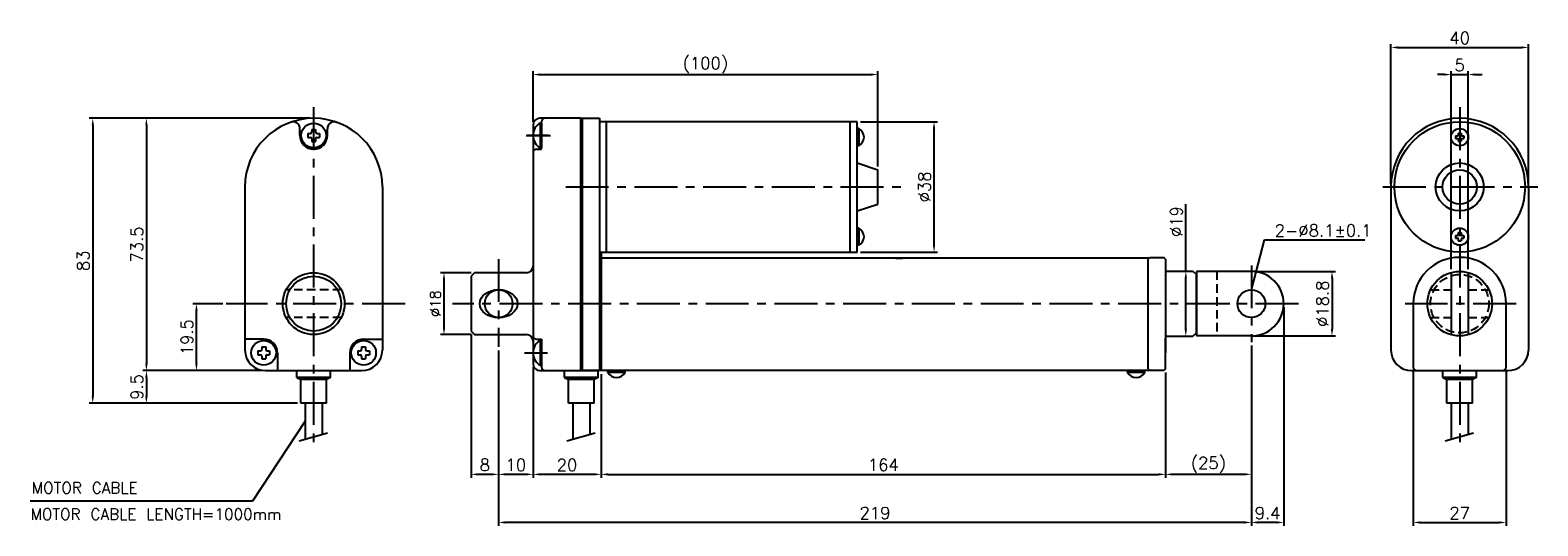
# Model space of a CAD drawing. Extents: x -148 to 291, y 41 to 185.
import ezdxf

# ---------------------------------------------------------------- set-up
doc = ezdxf.new("R2010")
doc.units = 0
doc.header["$LTSCALE"] = 10
doc.header["$MEASUREMENT"] = 0
doc.header["$PDMODE"] = 3
doc.linetypes.add('CENTER', pattern=[2, 1.25, -0.25, 0.25, -0.25])
doc.linetypes.add('HIDDEN', pattern=[0.375, 0.25, -0.125])
doc.layers.get('0').update_dxf_attribs({"linetype": 'CONTINUOUS'})
doc.layers.get('DEFPOINTS').update_dxf_attribs({"linetype": 'CONTINUOUS'})
for name, color, linetype in [('CE', 2, 'CENTER'), ('CE0', 2, 'CENTER'), ('DIM', 4, 'CONTINUOUS'), ('HID', 1, 'HIDDEN')]:
    doc.layers.add(name, color=color, linetype=linetype)
doc.styles.get("Standard").update_dxf_attribs({"font": 'txt.shx'})
doc.dimstyles.get("Standard").update_dxf_attribs({"dimtxt": 3, "dimasz": 2, "dimexe": 1, "dimexo": 1, "dimgap": 0.8, "dimtad": 1, "dimtxsty": 'STANDARD', "dimblk1": 'CLOSED', "dimblk2": 'CLOSED', "dimsah": 1, "dimcen": 1, "dimclrd": 256, "dimclre": 256, "dimclrt": 256, "dimazin": 3, "dimtp": 0.3, "dimtfac": 0.8, "dimtmove": 0, "dimatfit": 3, "dimtolj": 1})
doc.dimstyles.new('STANDARD$0', dxfattribs={"dimtxt": 3, "dimasz": 2, "dimexe": 1, "dimexo": 1, "dimgap": 0.8, "dimtad": 1, "dimtxsty": 'STANDARD', "dimblk1": 'CLOSED', "dimblk2": 'CLOSED', "dimsah": 1, "dimcen": 1, "dimclrd": 256, "dimclre": 256, "dimclrt": 256, "dimazin": 3, "dimtp": 0.3, "dimtfac": 0.8, "dimtmove": 0, "dimatfit": 3, "dimtolj": 1})

# ---------------------------------------------------------------- blocks, each defined once
blk = doc.blocks.new('*D1')
at = {"layer": 'DEFPOINTS', "color": 0}
for p in [(254.29, 86.94), (281.29, 86.94), (281.29, 41.72)]:
    blk.add_point(p, dxfattribs=at)
at = {"layer": 'DIM'}
for p, q in [((254.29, 85.94), (254.29, 40.72)), ((281.29, 85.94), (281.29, 40.72)), ((256.29, 41.72), (279.29, 41.72))]:
    blk.add_line(p, q, dxfattribs=at)
for points in [[(256.29, 42.06), (256.29, 41.39), (254.29, 41.72)], [(279.29, 42.06), (279.29, 41.39), (281.29, 41.72)]]:
    blk.add_solid(points, dxfattribs=at)
at = {"layer": 'DIM', "insert": (267.79, 44.47), "char_height": 3.5, "attachment_point": 5}
blk.add_mtext('\\A1;27', dxfattribs=at)
blk = doc.blocks.new('*D2')
at = {"layer": 'DEFPOINTS', "color": 0}
for p in [(287.79, 180.07), (247.79, 139.44), (287.79, 139.44)]:
    blk.add_point(p, dxfattribs=at)
at = {"layer": 'DIM'}
for p, q in [((247.79, 140.44), (247.79, 181.07)), ((249.79, 180.07), (285.79, 180.07)), ((287.79, 140.44), (287.79, 181.07))]:
    blk.add_line(p, q, dxfattribs=at)
for points in [[(249.79, 180.4), (249.79, 179.74), (247.79, 180.07)], [(285.79, 180.4), (285.79, 179.74), (287.79, 180.07)]]:
    blk.add_solid(points, dxfattribs=at)
at = {"layer": 'DIM', "insert": (267.79, 182.82), "char_height": 3.5, "attachment_point": 5}
blk.add_mtext('\\A1;40', dxfattribs=at)
blk = doc.blocks.new('*D3')
at = {"layer": 'DEFPOINTS', "color": 0}
for p in [(270.29, 172.17), (265.29, 114.5), (270.29, 114.5)]:
    blk.add_point(p, dxfattribs=at)
at = {"layer": 'DIM'}
for p, q in [((263.29, 172.17), (261.29, 172.17)), ((265.29, 115.5), (265.29, 173.17)), ((265.29, 172.17), (270.29, 172.17)), ((270.29, 115.5), (270.29, 173.17)), ((272.29, 172.17), (274.29, 172.17))]:
    blk.add_line(p, q, dxfattribs=at)
for points in [[(263.29, 172.5), (263.29, 171.84), (265.29, 172.17)], [(272.29, 172.5), (272.29, 171.84), (270.29, 172.17)]]:
    blk.add_solid(points, dxfattribs=at)
at = {"layer": 'DIM', "insert": (267.79, 174.92), "char_height": 3.5, "attachment_point": 5}
blk.add_mtext('\\A1;5', dxfattribs=at)
blk = doc.blocks.new('*D4')
at = {"layer": 'DEFPOINTS', "color": 0}
for p in [(98.48, 172.17), (-1.82, 157.44), (98.48, 144.44)]:
    blk.add_point(p, dxfattribs=at)
at = {"layer": 'DIM'}
for p, q in [((-1.82, 158.44), (-1.82, 173.17)), ((0.18, 172.17), (96.48, 172.17)), ((98.48, 145.44), (98.48, 173.17))]:
    blk.add_line(p, q, dxfattribs=at)
for points in [[(0.18, 172.5), (0.18, 171.84), (-1.82, 172.17)], [(96.48, 172.5), (96.48, 171.84), (98.48, 172.17)]]:
    blk.add_solid(points, dxfattribs=at)
at = {"layer": 'DIM', "insert": (48.33, 174.92), "char_height": 3.5, "attachment_point": 5}
blk.add_mtext('\\A1;(100)', dxfattribs=at)
blk = doc.blocks.new('*D5')
at = {"layer": 'DEFPOINTS', "color": 0}
for p in [(92.48, 158.44), (114.86, 158.44), (92.48, 120.44)]:
    blk.add_point(p, dxfattribs=at)
at = {"layer": 'DIM'}
for p, q in [((93.48, 158.44), (115.86, 158.44)), ((114.86, 122.44), (114.86, 156.44)), ((93.48, 120.44), (115.86, 120.44))]:
    blk.add_line(p, q, dxfattribs=at)
for points in [[(114.53, 156.44), (115.19, 156.44), (114.86, 158.44)], [(114.53, 122.44), (115.19, 122.44), (114.86, 120.44)]]:
    blk.add_solid(points, dxfattribs=at)
at = {"layer": 'DIM', "insert": (112.11, 139.44), "char_height": 3.5, "attachment_point": 5, "rotation": 90}
blk.add_mtext('\\A1;%%c38', dxfattribs=at)
blk = doc.blocks.new('*D6')
at = {"layer": 'DEFPOINTS', "color": 0}
for p in [(182.18, 114.94), (182.18, 95.94), (188.1, 95.94)]:
    blk.add_point(p, dxfattribs=at)
at = {"layer": 'DIM'}
for p, q in [((188.1, 114.94), (188.1, 134.45)), ((183.18, 114.94), (189.1, 114.94)), ((188.1, 97.94), (188.1, 112.94)), ((183.18, 95.94), (189.1, 95.94))]:
    blk.add_line(p, q, dxfattribs=at)
for points in [[(187.77, 112.94), (188.43, 112.94), (188.1, 114.94)], [(187.77, 97.94), (188.43, 97.94), (188.1, 95.94)]]:
    blk.add_solid(points, dxfattribs=at)
at = {"layer": 'DIM', "insert": (185.35, 129.36), "char_height": 3.5, "attachment_point": 5, "rotation": 90}
blk.add_mtext('\\A1;%%c19', dxfattribs=at)
blk = doc.blocks.new('*D7')
at = {"layer": 'DEFPOINTS', "color": 0}
for p in [(207.18, 114.84), (207.18, 96.04), (230.64, 96.04)]:
    blk.add_point(p, dxfattribs=at)
at = {"layer": 'DIM'}
for p, q in [((208.18, 114.84), (231.64, 114.84)), ((230.64, 112.84), (230.64, 98.04)), ((208.18, 96.04), (231.64, 96.04))]:
    blk.add_line(p, q, dxfattribs=at)
for points in [[(230.31, 112.84), (230.97, 112.84), (230.64, 114.84)], [(230.31, 98.04), (230.97, 98.04), (230.64, 96.04)]]:
    blk.add_solid(points, dxfattribs=at)
at = {"layer": 'DIM', "insert": (227.89, 105.44), "char_height": 3.5, "attachment_point": 5, "rotation": 90}
blk.add_mtext('\\A1;%%c18.8', dxfattribs=at)
blk = doc.blocks.new('*D8')
at = {"layer": 'DEFPOINTS', "color": 0}
for p in [(216.58, 105.44), (207.18, 94.28), (207.18, 41.72)]:
    blk.add_point(p, dxfattribs=at)
at = {"layer": 'DIM'}
for p, q in [((216.58, 104.44), (216.58, 40.72)), ((207.18, 93.28), (207.18, 40.72)), ((214.58, 41.72), (209.18, 41.72))]:
    blk.add_line(p, q, dxfattribs=at)
for points in [[(209.18, 42.06), (209.18, 41.39), (207.18, 41.72)], [(214.58, 42.06), (214.58, 41.39), (216.58, 41.72)]]:
    blk.add_solid(points, dxfattribs=at)
at = {"layer": 'DIM', "insert": (211.88, 44.47), "char_height": 3.5, "attachment_point": 5}
blk.add_mtext('\\A1;9.4', dxfattribs=at)
blk = doc.blocks.new('*D9')
at = {"layer": 'DEFPOINTS', "color": 0}
for p in [(207.18, 94.28), (182.18, 86.44), (182.18, 55.73)]:
    blk.add_point(p, dxfattribs=at)
at = {"layer": 'DIM'}
for p, q in [((207.18, 93.28), (207.18, 54.73)), ((182.18, 85.44), (182.18, 54.73)), ((205.18, 55.73), (184.18, 55.73))]:
    blk.add_line(p, q, dxfattribs=at)
for points in [[(184.18, 56.06), (184.18, 55.4), (182.18, 55.73)], [(205.18, 56.06), (205.18, 55.4), (207.18, 55.73)]]:
    blk.add_solid(points, dxfattribs=at)
at = {"layer": 'DIM', "insert": (194.68, 58.48), "char_height": 3.5, "attachment_point": 5}
blk.add_mtext('\\A1;(25)', dxfattribs=at)
blk = doc.blocks.new('*D10')
at = {"layer": 'DEFPOINTS', "color": 0}
for p in [(17.98, 85.94), (182.18, 86.44), (182.18, 55.73)]:
    blk.add_point(p, dxfattribs=at)
at = {"layer": 'DIM'}
for p, q in [((17.98, 84.94), (17.98, 54.73)), ((182.18, 85.44), (182.18, 54.73)), ((19.98, 55.73), (180.18, 55.73))]:
    blk.add_line(p, q, dxfattribs=at)
for points in [[(19.98, 56.06), (19.98, 55.4), (17.98, 55.73)], [(180.18, 56.06), (180.18, 55.4), (182.18, 55.73)]]:
    blk.add_solid(points, dxfattribs=at)
at = {"layer": 'DIM', "insert": (100.08, 58.48), "char_height": 3.5, "attachment_point": 5}
blk.add_mtext('\\A1;164', dxfattribs=at)
blk = doc.blocks.new('*D11')
at = {"layer": 'DEFPOINTS', "color": 0}
for p in [(-1.82, 87.94), (17.98, 85.94), (-1.82, 55.73)]:
    blk.add_point(p, dxfattribs=at)
at = {"layer": 'DIM'}
for p, q in [((-1.82, 86.94), (-1.82, 54.73)), ((17.98, 84.94), (17.98, 54.73)), ((15.98, 55.73), (0.18, 55.73))]:
    blk.add_line(p, q, dxfattribs=at)
for points in [[(0.18, 56.06), (0.18, 55.4), (-1.82, 55.73)], [(15.98, 56.06), (15.98, 55.4), (17.98, 55.73)]]:
    blk.add_solid(points, dxfattribs=at)
at = {"layer": 'DIM', "insert": (8.08, 58.48), "char_height": 3.5, "attachment_point": 5}
blk.add_mtext('\\A1;20', dxfattribs=at)
blk = doc.blocks.new('*D12')
at = {"layer": 'DEFPOINTS', "color": 0}
for p in [(-11.82, 92.83), (-1.82, 87.94), (-11.82, 55.73)]:
    blk.add_point(p, dxfattribs=at)
at = {"layer": 'DIM'}
for p, q in [((-11.82, 91.83), (-11.82, 54.73)), ((-1.82, 86.94), (-1.82, 54.73)), ((-3.82, 55.73), (-9.82, 55.73))]:
    blk.add_line(p, q, dxfattribs=at)
for points in [[(-9.82, 56.06), (-9.82, 55.4), (-11.82, 55.73)], [(-3.82, 56.06), (-3.82, 55.4), (-1.82, 55.73)]]:
    blk.add_solid(points, dxfattribs=at)
at = {"layer": 'DIM', "insert": (-6.82, 58.48), "char_height": 3.5, "attachment_point": 5}
blk.add_mtext('\\A1;10', dxfattribs=at)
blk = doc.blocks.new('*D13')
at = {"layer": 'DEFPOINTS', "color": 0}
for p in [(-19.82, 97.44), (-11.82, 92.83), (-19.82, 55.73)]:
    blk.add_point(p, dxfattribs=at)
at = {"layer": 'DIM'}
for p, q in [((-19.82, 96.44), (-19.82, 54.73)), ((-11.82, 91.83), (-11.82, 54.73)), ((-13.82, 55.73), (-17.82, 55.73))]:
    blk.add_line(p, q, dxfattribs=at)
for points in [[(-17.82, 56.06), (-17.82, 55.4), (-19.82, 55.73)], [(-13.82, 56.06), (-13.82, 55.4), (-11.82, 55.73)]]:
    blk.add_solid(points, dxfattribs=at)
at = {"layer": 'DIM', "insert": (-15.82, 58.48), "char_height": 3.5, "attachment_point": 5}
blk.add_mtext('\\A1;8', dxfattribs=at)
blk = doc.blocks.new('*D14')
at = {"layer": 'DEFPOINTS', "color": 0}
for p in [(-18.82, 114.44), (-27.72, 96.44), (-18.82, 96.44)]:
    blk.add_point(p, dxfattribs=at)
at = {"layer": 'DIM'}
for p, q in [((-19.82, 114.44), (-28.72, 114.44)), ((-27.72, 112.44), (-27.72, 98.44)), ((-19.82, 96.44), (-28.72, 96.44))]:
    blk.add_line(p, q, dxfattribs=at)
for points in [[(-28.05, 112.44), (-27.39, 112.44), (-27.72, 114.44)], [(-28.05, 98.44), (-27.39, 98.44), (-27.72, 96.44)]]:
    blk.add_solid(points, dxfattribs=at)
at = {"layer": 'DIM', "insert": (-30.22, 105.44), "char_height": 3, "attachment_point": 5, "rotation": 90}
blk.add_mtext('\\A1;%%c18', dxfattribs=at)
blk = doc.blocks.new('*D15')
at = {"layer": 'DEFPOINTS', "color": 0}
for p in [(-65.64, 159.44), (-114.3, 85.94), (-79.64, 85.94)]:
    blk.add_point(p, dxfattribs=at)
at = {"layer": 'DIM'}
for p, q in [((-66.64, 159.44), (-115.3, 159.44)), ((-114.3, 157.44), (-114.3, 87.94)), ((-80.64, 85.94), (-115.3, 85.94))]:
    blk.add_line(p, q, dxfattribs=at)
for points in [[(-114.64, 157.44), (-113.97, 157.44), (-114.3, 159.44)], [(-114.64, 87.94), (-113.97, 87.94), (-114.3, 85.94)]]:
    blk.add_solid(points, dxfattribs=at)
at = {"layer": 'DIM', "insert": (-117.05, 122.69), "char_height": 3.5, "attachment_point": 5, "rotation": 90}
blk.add_mtext('\\A1;73.5', dxfattribs=at)
blk = doc.blocks.new('*D16')
at = {"layer": 'DEFPOINTS', "color": 0}
for p in [(-80.64, 85.94), (-114.3, 76.44), (-69.39, 76.44)]:
    blk.add_point(p, dxfattribs=at)
at = {"layer": 'DIM'}
for p, q in [((-81.64, 85.94), (-115.3, 85.94)), ((-114.3, 83.94), (-114.3, 78.44)), ((-70.39, 76.44), (-115.3, 76.44))]:
    blk.add_line(p, q, dxfattribs=at)
for points in [[(-114.64, 83.94), (-113.97, 83.94), (-114.3, 85.94)], [(-114.64, 78.44), (-113.97, 78.44), (-114.3, 76.44)]]:
    blk.add_solid(points, dxfattribs=at)
at = {"layer": 'DIM', "insert": (-117.05, 81.19), "char_height": 3.5, "attachment_point": 5, "rotation": 90}
blk.add_mtext('\\A1;9.5', dxfattribs=at)
blk = doc.blocks.new('*D17')
at = {"layer": 'DEFPOINTS', "color": 0}
for p in [(-99.75, 105.44), (-91.05, 105.44), (-79.64, 85.94)]:
    blk.add_point(p, dxfattribs=at)
at = {"layer": 'DIM'}
for p, q in [((-92.05, 105.44), (-100.75, 105.44)), ((-99.75, 87.94), (-99.75, 103.44)), ((-80.64, 85.94), (-100.75, 85.94))]:
    blk.add_line(p, q, dxfattribs=at)
for points in [[(-100.08, 103.44), (-99.41, 103.44), (-99.75, 105.44)], [(-100.08, 87.94), (-99.41, 87.94), (-99.75, 85.94)]]:
    blk.add_solid(points, dxfattribs=at)
at = {"layer": 'DIM', "insert": (-102.5, 95.69), "char_height": 3.5, "attachment_point": 5, "rotation": 90}
blk.add_mtext('\\A1;19.5', dxfattribs=at)
blk = doc.blocks.new('*D18')
at = {"layer": 'DEFPOINTS', "color": 0}
for p in [(-65.64, 159.44), (-129.91, 76.44), (-69.39, 76.44)]:
    blk.add_point(p, dxfattribs=at)
at = {"layer": 'DIM'}
for p, q in [((-66.64, 159.44), (-130.91, 159.44)), ((-129.91, 157.44), (-129.91, 78.44)), ((-70.39, 76.44), (-130.91, 76.44))]:
    blk.add_line(p, q, dxfattribs=at)
for points in [[(-130.24, 157.44), (-129.58, 157.44), (-129.91, 159.44)], [(-130.24, 78.44), (-129.58, 78.44), (-129.91, 76.44)]]:
    blk.add_solid(points, dxfattribs=at)
at = {"layer": 'DIM', "insert": (-132.66, 117.94), "char_height": 3.5, "attachment_point": 5, "rotation": 90}
blk.add_mtext('\\A1;83', dxfattribs=at)
blk = doc.blocks.new('*D19')
at = {"layer": 'DEFPOINTS', "color": 0}
for p in [(-11.82, 92.83), (207.18, 94.28), (-11.82, 41.72)]:
    blk.add_point(p, dxfattribs=at)
at = {"layer": 'DIM'}
for p, q in [((207.18, 93.28), (207.18, 40.72)), ((-11.82, 91.83), (-11.82, 40.72)), ((205.18, 41.72), (-9.82, 41.72))]:
    blk.add_line(p, q, dxfattribs=at)
for points in [[(-9.82, 42.06), (-9.82, 41.39), (-11.82, 41.72)], [(205.18, 42.06), (205.18, 41.39), (207.18, 41.72)]]:
    blk.add_solid(points, dxfattribs=at)
at = {"layer": 'DIM', "insert": (97.68, 44.47), "char_height": 3.5, "attachment_point": 5}
blk.add_mtext('\\A1;219', dxfattribs=at)

msp = doc.modelspace()

# ---------------------------------------------------------------- linework, layer by layer
at = {"color": 7}
for p, q in [((1.679, 159.439), (0.179, 159.439)), ((0.279, 158.039), (0.279, 150.839)), ((0.279, 158.039), (0.679, 158.039)), ((0.679, 150.439), (0.679, 158.439)), ((0.679, 158.039), (0.679, 150.839)), ((11.979, 159.439), (1.679, 159.439)), ((11.979, 159.439), (11.979, 85.939)), ((11.979, 159.439), (12.479, 159.439)), ((12.479, 159.439), (12.479, 85.938)), ((12.479, 159.439), (17.479, 159.439)), ((12.479, 159.439), (17.479, 159.439)), ((17.479, 159.439), (17.479, 85.938)), ((19.479, 158.439), (17.479, 158.439)), ((92.479, 158.439), (19.479, 158.439)), ((19.479, 158.439), (19.479, 120.439)), ((90.372, 158.439), (90.372, 120.439)), ((92.479, 120.439), (92.479, 158.439)), ((-69.641, 154.439), (-69.641, 156.41)), ((-67.369, 155.015), (-67.369, 153.863)), ((-67.369, 155.015), (-66.649, 155.015)), ((-67.369, 153.863), (-66.649, 153.863)), ((-66.217, 156.167), (-66.217, 155.447)), ((-66.217, 156.167), (-65.065, 156.167)), ((-65.065, 156.167), (-65.065, 155.447)), ((-64.633, 155.015), (-63.913, 155.015)), ((-64.633, 153.863), (-63.913, 153.863)), ((-63.913, 155.015), (-63.913, 153.863)), ((-61.641, 154.439), (-61.641, 156.41)), ((-1.821, 157.439), (-1.821, 149.439)), ((92.479, 156.439), (92.479, 151.439)), ((92.979, 156.439), (92.479, 156.439)), ((92.979, 156.439), (92.979, 151.439)), ((266.59, 154.339), (267.09, 154.339)), ((266.59, 154.339), (266.59, 153.539)), ((266.59, 153.539), (267.09, 153.539)), ((267.39, 155.139), (267.39, 154.639)), ((267.39, 155.139), (268.19, 155.139)), ((268.19, 155.139), (268.19, 154.639)), ((268.49, 154.339), (268.99, 154.339)), ((268.49, 153.539), (268.99, 153.539)), ((268.99, 154.339), (268.99, 153.539)), ((-66.217, 153.431), (-66.217, 152.711)), ((-66.217, 152.711), (-65.065, 152.711)), ((-65.065, 153.431), (-65.065, 152.711)), ((-1.821, 149.439), (-1.821, 116.439)), ((-0.821, 150.439), (0.679, 150.439)), ((0.279, 150.839), (0.679, 150.839)), ((92.979, 151.439), (92.479, 151.439)), ((267.39, 153.239), (267.39, 152.739)), ((267.39, 152.739), (268.19, 152.739)), ((268.19, 153.239), (268.19, 152.739)), ((92.479, 146.439), (98.479, 144.439)), ((98.479, 134.439), (98.479, 144.439)), ((-85.641, 139.439), (-85.641, 91.939)), ((-45.64, 139.439), (-45.64, 91.939)), ((247.789, 139.439), (247.789, 91.939)), ((287.79, 139.439), (287.79, 91.939)), ((92.479, 132.439), (98.479, 134.439)), ((92.479, 127.439), (92.479, 122.439)), ((92.979, 127.439), (92.479, 127.439)), ((92.979, 127.439), (92.979, 122.439)), ((266.59, 125.339), (267.09, 125.339)), ((266.59, 125.339), (266.59, 124.539)), ((266.59, 124.539), (267.09, 124.539)), ((267.39, 126.139), (267.39, 125.639)), ((267.39, 126.139), (268.19, 126.139)), ((267.39, 124.239), (267.39, 123.739)), ((267.39, 123.739), (268.19, 123.739)), ((268.19, 126.139), (268.19, 125.639)), ((268.19, 124.239), (268.19, 123.739)), ((268.49, 125.339), (268.99, 125.339)), ((268.49, 124.539), (268.99, 124.539)), ((268.99, 125.339), (268.99, 124.539)), ((17.479, 120.439), (92.479, 120.439)), ((17.979, 120.439), (17.979, 85.938)), ((177.449, 118.709), (17.979, 118.709)), ((92.979, 122.439), (92.479, 122.439)), ((103.743, 118.709), (105.652, 118.709)), ((177.179, 118.439), (177.679, 118.939)), ((177.179, 86.439), (177.179, 118.439)), ((177.679, 118.939), (181.679, 118.939)), ((182.179, 118.439), (181.679, 118.939)), ((182.179, 118.439), (182.179, 114.939)), ((-18.821, 114.439), (-19.821, 113.439)), ((-3.821, 114.439), (-18.821, 114.439)), ((-1.821, 116.439), (-1.821, 96.129)), ((182.179, 114.939), (182.179, 91.139)), ((182.179, 114.939), (190.179, 114.939)), ((190.179, 114.939), (191.179, 113.939)), ((265.29, 114.5), (265.29, 96.378)), ((270.29, 114.5), (270.29, 96.378)), ((-19.821, 113.439), (-19.821, 97.439)), ((191.179, 96.939), (191.179, 113.939)), ((254.29, 105.439), (254.29, 86.939)), ((281.29, 86.939), (281.29, 105.439)), ((-19.821, 97.439), (-18.821, 96.439)), ((190.179, 95.939), (191.179, 96.939)), ((-80.176, 95.13), (-85.641, 95.13)), ((-80.752, 92.858), (-80.752, 92.138)), ((-80.752, 92.858), (-79.6, 92.858)), ((-79.6, 92.858), (-79.6, 92.138)), ((-51.681, 92.858), (-51.681, 92.138)), ((-51.681, 92.858), (-50.529, 92.858)), ((-51.105, 95.13), (-45.64, 95.13)), ((-50.529, 92.858), (-50.529, 92.138)), ((-18.821, 96.439), (-3.821, 96.439)), ((-1.821, 96.129), (-1.821, 94.439)), ((-1.821, 94.439), (-1.821, 87.939)), ((-0.821, 95.129), (0.679, 95.129)), ((0.279, 94.73), (0.679, 94.73)), ((0.279, 94.73), (0.279, 87.53)), ((0.679, 95.129), (0.679, 86.939)), ((182.179, 95.939), (190.179, 95.939)), ((182.179, 86.439), (182.179, 95.339)), ((-81.904, 91.706), (-81.904, 90.554)), ((-81.904, 91.706), (-81.184, 91.706)), ((-81.904, 90.554), (-81.184, 90.554)), ((-80.752, 90.122), (-80.752, 89.402)), ((-80.752, 89.402), (-79.6, 89.402)), ((-79.6, 90.122), (-79.6, 89.402)), ((-79.168, 91.706), (-78.448, 91.706)), ((-79.168, 90.554), (-78.448, 90.554)), ((-78.448, 91.706), (-78.448, 90.554)), ((-76.176, 91.13), (-76.176, 85.939)), ((-55.105, 91.13), (-55.105, 85.939)), ((-52.833, 91.706), (-52.833, 90.554)), ((-52.833, 91.706), (-52.113, 91.706)), ((-52.833, 90.554), (-52.113, 90.554)), ((-51.681, 90.122), (-51.681, 89.402)), ((-51.681, 89.402), (-50.529, 89.402)), ((-50.529, 90.122), (-50.529, 89.402)), ((-50.097, 91.706), (-49.377, 91.706)), ((-50.097, 90.554), (-49.377, 90.554)), ((-49.377, 91.706), (-49.377, 90.554)), ((-79.641, 85.939), (-51.64, 85.939)), ((-70.541, 85.939), (-60.741, 85.939)), ((0.179, 85.939), (11.979, 85.939)), ((0.279, 87.53), (0.679, 87.53)), ((7.329, 85.939), (17.129, 85.939)), ((11.979, 85.939), (12.479, 85.938)), ((17.479, 85.938), (12.479, 85.938)), ((177.678, 85.939), (17.527, 85.939)), ((24.979, 85.939), (19.979, 85.939)), ((19.979, 85.439), (19.979, 85.939)), ((24.979, 85.439), (19.979, 85.439)), ((24.979, 85.439), (24.979, 85.939)), ((176.179, 85.939), (171.179, 85.939)), ((171.179, 85.439), (171.179, 85.939)), ((176.179, 85.439), (171.179, 85.439)), ((176.179, 85.439), (176.179, 85.939)), ((177.179, 86.439), (177.679, 85.939)), ((181.679, 85.939), (177.679, 85.939)), ((181.679, 85.939), (177.679, 85.939)), ((182.179, 86.439), (181.679, 85.939)), ((253.789, 85.939), (281.79, 85.939)), ((262.89, 85.939), (272.69, 85.939)), ((-68.141, 76.439), (-68.141, 65.991)), ((-63.141, 76.439), (-63.141, 67.418)), ((9.729, 76.439), (9.729, 65.991)), ((14.729, 76.439), (14.729, 67.418)), ((265.29, 76.439), (265.29, 65.99)), ((270.29, 76.439), (270.29, 67.418)), ((-69.826, 65.509), (-61.609, 67.855)), ((8.043, 65.509), (16.26, 67.855)), ((263.604, 65.509), (271.821, 67.855))]:
    msp.add_line(p, q, dxfattribs=at)
at = {"color": 7, "ltscale": 0.5}
for p, q in [((207.179, 114.839), (191.179, 114.839)), ((191.179, 114.839), (191.179, 96.039)), ((207.179, 96.039), (191.179, 96.039))]:
    msp.add_line(p, q, dxfattribs=at)
at = {"color": 7, "ltscale": 5}
for p, q in [((-70.541, 83.939), (-70.541, 85.939)), ((-60.741, 83.939), (-70.541, 83.939)), ((-70.541, 83.939), (-69.391, 83.339)), ((-60.741, 83.939), (-61.891, 83.339)), ((-60.741, 83.939), (-60.741, 85.939)), ((7.329, 83.939), (7.329, 85.939)), ((7.329, 83.939), (8.479, 83.339)), ((17.129, 83.939), (7.329, 83.939)), ((17.129, 83.939), (15.979, 83.339)), ((17.129, 83.939), (17.129, 85.939)), ((262.89, 83.939), (262.89, 85.939)), ((262.89, 83.939), (264.04, 83.339)), ((272.69, 83.939), (262.89, 83.939)), ((272.69, 83.939), (271.54, 83.339)), ((272.69, 83.939), (272.69, 85.939)), ((-61.891, 83.339), (-69.391, 83.339)), ((-69.391, 76.439), (-69.391, 83.339)), ((-61.891, 76.439), (-61.891, 83.339)), ((8.479, 76.439), (8.479, 83.339)), ((15.979, 83.339), (8.479, 83.339)), ((15.979, 76.439), (15.979, 83.339)), ((264.04, 76.439), (264.04, 83.339)), ((271.54, 83.339), (264.04, 83.339)), ((271.54, 76.439), (271.54, 83.339)), ((-61.891, 76.439), (-69.391, 76.439)), ((15.979, 76.439), (8.479, 76.439)), ((271.54, 76.439), (264.04, 76.439))]:
    msp.add_line(p, q, dxfattribs=at)
at = {"color": 7}
for centre, radius in [((-65.641, 154.439), 3.6), ((267.79, 139.439), 19), ((267.79, 153.939), 2.5), ((267.79, 139.439), 7), ((267.79, 139.439), 5), ((267.79, 124.939), 2.5), ((-65.641, 105.439), 9), ((267.79, 105.439), 9.4), ((-65.641, 105.439), 8), ((-80.176, 91.13), 3.6), ((-51.105, 91.13), 3.6)]:
    msp.add_circle(centre, radius, dxfattribs=at)
for centre in [(-11.821, 105.439), (207.179, 105.439)]:
    msp.add_circle(centre, 4.05)
for centre, radius, start, end in [((-65.641, 139.439), 20, 0, 180), ((-71.641, 156.41), 2, 0, 109.47102), ((-59.641, 156.41), 2, 70.52898, 180), ((2.25, 154.439), 4.104, 118.69866, 241.30134), ((0.179, 157.439), 2, 90, 180), ((1.679, 158.439), 1, 90, 180), ((267.79, 139.439), 20, 0, 180), ((-65.641, 154.439), 4, 180, 0), ((-66.649, 155.447), 0.432, 270, 360), ((-66.649, 153.431), 0.432, 0, 90), ((-64.633, 155.447), 0.432, 180, 270), ((-64.633, 153.431), 0.432, 90, 180), ((91.646, 153.939), 2.833, 298.07249, 61.92751), ((267.09, 154.639), 0.3, 270, 360), ((267.09, 153.239), 0.3, 0, 90), ((268.49, 154.639), 0.3, 180, 270), ((268.49, 153.239), 0.3, 90, 180), ((-0.821, 149.439), 1, 90, 180), ((91.646, 124.939), 2.833, 298.07249, 61.92751), ((267.09, 125.639), 0.3, 270, 360), ((267.09, 124.239), 0.3, 0, 90), ((268.49, 125.639), 0.3, 180, 270), ((268.49, 124.239), 0.3, 90, 180), ((267.79, 105.439), 13.5, 0, 180), ((-3.821, 116.439), 2, 270, 0), ((-81.184, 92.138), 0.432, 270, 360), ((-80.176, 91.13), 4, 0, 90), ((-79.168, 92.138), 0.432, 180, 270), ((-51.105, 91.13), 4, 90, 180), ((-52.113, 92.138), 0.432, 270, 360), ((-50.097, 92.138), 0.432, 180, 270), ((-3.821, 94.439), 2, 0, 90), ((2.25, 91.13), 4.104, 118.69866, 241.30134), ((-0.821, 96.129), 1, 180.00013, 270), ((-79.641, 91.939), 6, 180, 270), ((-81.184, 90.122), 0.432, 0, 90), ((-79.168, 90.122), 0.432, 90, 180), ((-52.113, 90.122), 0.432, 0, 90), ((-51.64, 91.939), 6, 270, 0), ((-50.097, 90.122), 0.432, 90, 180), ((0.179, 87.939), 2, 180, 270), ((253.789, 91.939), 6, 180, 270), ((281.79, 91.939), 6, 270, 0), ((1.679, 86.939), 1, 180, 270), ((22.479, 86.773), 2.833, 208.07249, 331.92751), ((173.679, 86.773), 2.833, 208.07249, 331.92751), ((255.29, 86.939), 1, 180, 270), ((280.29, 86.939), 1, 270, 0)]:
    msp.add_arc(centre, radius, start, end, dxfattribs=at)
at = {"color": 7, "ltscale": 0.5}
msp.add_arc((207.179, 105.439), 9.4, 270, 90, dxfattribs=at)
msp.add_ellipse((-11.821, 105.439), major_axis=(-5.5, 0), ratio=0.7454545)
at = {"layer": 'CE'}
for p, q in [((-65.641, 162.639), (-65.641, 63.186)), ((267.79, 162.639), (267.79, 63.185)), ((7.679, 139.439), (105.269, 139.439)), ((245.425, 139.439), (290.527, 139.439)), ((-11.821, 118.454), (-11.821, 92.829)), ((207.179, 116.603), (207.179, 94.276)), ((-39.065, 105.439), (-91.053, 105.439)), ((220.921, 105.439), (-25.202, 105.439)), ((284.229, 105.439), (251.894, 105.439))]:
    msp.add_line(p, q, dxfattribs=at)
at = {"layer": 'CE0', "color": 7}
for p, q in [((-3.825, 154.439), (3.218, 154.439)), ((-3.825, 154.439), (2.413, 154.439)), ((2.614, 154.439), (-3.547, 154.439)), ((-4.31, 91.13), (2.413, 91.13))]:
    msp.add_line(p, q, dxfattribs=at)
at = {"layer": 'DEFPOINTS', "color": 7, "linetype": 'BYBLOCK'}
for p in [(0.679, 158.439), (11.979, 159.439), (12.479, 159.439), (17.479, 159.439), (-60.98, 157.895), (-1.821, 157.439), (-45.64, 139.439), (247.789, 139.439), (287.79, 139.439), (-18.821, 114.439), (-19.821, 113.439), (-57.578, 109.439), (247.789, 105.439), (-57.578, 101.439), (-14.824, 102.797), (-45.64, 95.13), (-18.821, 96.439), (-1.821, 94.13), (0.679, 95.13), (247.789, 92.439), (-85.641, 91.939), (-45.64, 91.939), (-79.641, 85.939), (-76.176, 85.939), (-55.105, 85.939), (-51.64, 85.939), (11.979, 85.939), (12.479, 85.938)]:
    msp.add_point(p, dxfattribs=at)
at = {"layer": 'DEFPOINTS', "color": 0, "linetype": 'BYBLOCK'}
msp.add_point((-14.824, 102.797), dxfattribs=at)
at = {"layer": 'DIM'}
msp.add_lwpolyline([(-83.452, 47.959), (-148.125, 47.959)], dxfattribs=at)
at = {"layer": 'HID'}
for p, q in [((197.179, 114.839), (197.179, 96.039)), ((-57.603, 109.489), (-73.678, 109.489)), ((259.307, 109.489), (265.29, 109.489)), ((270.29, 109.489), (276.272, 109.489)), ((-57.603, 101.389), (-73.678, 101.389)), ((259.307, 101.389), (265.29, 101.389)), ((270.29, 101.389), (276.272, 101.389))]:
    msp.add_line(p, q, dxfattribs=at)
at = {"layer": 'HID', "color": 7}
msp.add_circle((267.79, 105.439), 8.5, dxfattribs=at)

# ---------------------------------------------------------------- texts
at = {"layer": 'DIM'}
for s, p in [('MOTOR CABLE', (-147.665, 50.187, 29.484)), ('MOTOR CABLE LENGTH=1000mm', (-148.034, 42.509, 29.484))]:
    msp.add_text(s, height=3.24, dxfattribs=at).set_placement(p)
at = {"layer": 'DIM', "insert": (213.957, 126.757), "char_height": 3.5, "attachment_point": 4}
msp.add_mtext('2-%%C8.1%%P0.1', dxfattribs=at)

# ---------------------------------------------------------------- dimensions: what is measured, and where the dimension line sits
at = {"layer": 'DIM'}
for base, p1, p2, picture, middle in [((287.79, 180.07), (247.789, 139.439), (287.79, 139.439), '*D2', (267.79, 180.07)), ((270.29, 172.172), (265.29, 114.5), (270.29, 114.5), '*D3', (267.79, 172.172)), ((207.179, 41.724), (216.579, 105.439), (207.179, 94.276), '*D8', (211.879, 41.724)), ((-11.821, 41.724), (207.179, 94.276), (-11.821, 92.829), '*D19', (97.679, 41.724))]:
    dim = msp.add_linear_dim(base=base, p1=p1, p2=p2, dimstyle='STANDARD$0', override={"dimtxt": 3.5, "dimgap": 1, "dimsah": 0}, dxfattribs=at)
    dim.commit()
    dim.dimension.update_dxf_attribs({"geometry": picture, "text_midpoint": middle, "dimtype": 160})
for base, p1, p2, text, picture, middle in [((98.479, 172.172), (-1.821, 157.439), (98.479, 144.439), '(100)', '*D4', (48.329, 172.172)), ((182.179, 55.73), (17.979, 85.938), (182.179, 86.439), '164', '*D10', (100.079, 55.73))]:
    dim = msp.add_linear_dim(base=base, p1=p1, p2=p2, text=text, dimstyle='STANDARD$0', override={"dimtxt": 3.5, "dimgap": 1, "dimsah": 0}, dxfattribs=at)
    dim.commit()
    dim.dimension.update_dxf_attribs({"geometry": picture, "text_midpoint": middle, "dimtype": 160})
for base, p1, p2, picture, middle in [((-129.91, 76.439), (-65.641, 159.439), (-69.391, 76.439), '*D18', (-132.66, 117.939)), ((-114.302, 85.939), (-65.641, 159.439), (-79.641, 85.939), '*D15', (-117.052, 122.689)), ((-99.746, 105.439), (-79.641, 85.939), (-91.053, 105.439), '*D17', (-102.496, 95.689)), ((-114.302, 76.439), (-80.641, 85.939), (-69.391, 76.439), '*D16', (-117.052, 81.189))]:
    dim = msp.add_linear_dim(base=base, p1=p1, p2=p2, angle=90, dimstyle='STANDARD$0', override={"dimtxt": 3.5, "dimgap": 1, "dimsah": 0}, dxfattribs=at)
    dim.commit()
    dim.dimension.update_dxf_attribs({"geometry": picture, "text_midpoint": middle})
for base, p1, p2, override, picture, middle in [((114.861, 158.439), (92.479, 120.439), (92.479, 158.439), {"dimtxt": 3.5, "dimgap": 1, "dimsah": 0}, '*D5', (112.111, 139.439)), ((-27.719, 96.439), (-18.821, 114.439), (-18.821, 96.439), {"dimgap": 1, "dimsah": 0}, '*D14', (-30.219, 105.439)), ((230.64, 96.039), (207.179, 114.839), (207.179, 96.039), {"dimtxt": 3.5, "dimgap": 1, "dimsah": 0}, '*D7', (227.89, 105.439))]:
    dim = msp.add_linear_dim(base=base, p1=p1, p2=p2, angle=90, text='%%c<>', dimstyle='STANDARD$0', override=override, dxfattribs=at)
    dim.commit()
    dim.dimension.update_dxf_attribs({"geometry": picture, "text_midpoint": middle})
dim = msp.add_linear_dim(base=(188.1, 95.939), p1=(182.179, 114.939), p2=(182.179, 95.939), angle=90, text='%%c<>', dimstyle='STANDARD$0', override={"dimtxt": 3.5, "dimgap": 1, "dimsah": 0}, dxfattribs=at)
dim.commit()
dim.dimension.update_dxf_attribs({"geometry": '*D6', "text_midpoint": (188.1, 129.363), "dimtype": 160})
for base, p1, p2, picture, middle in [((-19.821, 55.73), (-11.821, 92.829), (-19.821, 97.439), '*D13', (-15.821, 58.48)), ((-11.821, 55.73), (-1.821, 87.939), (-11.821, 92.829), '*D12', (-6.821, 58.48)), ((281.29, 41.724), (254.29, 86.939), (281.29, 86.939), '*D1', (267.79, 44.474))]:
    dim = msp.add_linear_dim(base=base, p1=p1, p2=p2, dimstyle='STANDARD$0', override={"dimtxt": 3.5, "dimgap": 1, "dimsah": 0}, dxfattribs=at)
    dim.commit()
    dim.dimension.update_dxf_attribs({"geometry": picture, "text_midpoint": middle})
for base, p1, p2, text, picture, middle in [((182.179, 55.73), (207.179, 94.276), (182.179, 86.439), '(<>)', '*D9', (194.679, 58.48)), ((-1.821, 55.73), (17.979, 85.938), (-1.821, 87.939), '20', '*D11', (8.079, 58.48))]:
    dim = msp.add_linear_dim(base=base, p1=p1, p2=p2, text=text, dimstyle='STANDARD$0', override={"dimtxt": 3.5, "dimgap": 1, "dimsah": 0}, dxfattribs=at)
    dim.commit()
    dim.dimension.update_dxf_attribs({"geometry": picture, "text_midpoint": middle})

# ---------------------------------------------------------------- leaders
at = {"layer": 'DIM', "annotation_type": 0, "has_hookline": 1, "hookline_direction": 0, "text_width": 26.25}
msp.add_leader([(207.179, 109.489), (210.957, 124.007), (212.957, 124.007)], dimstyle='STANDARD', override={"dimtxt": 3.5, "dimgap": 1}, dxfattribs=at)
at = {"layer": 'DIM'}
msp.add_leader([(-68.141, 71.215), (-83.452, 47.959)], dimstyle='STANDARD', override={"dimgap": 1}, dxfattribs=at)

doc.saveas('drawing.dxf')
